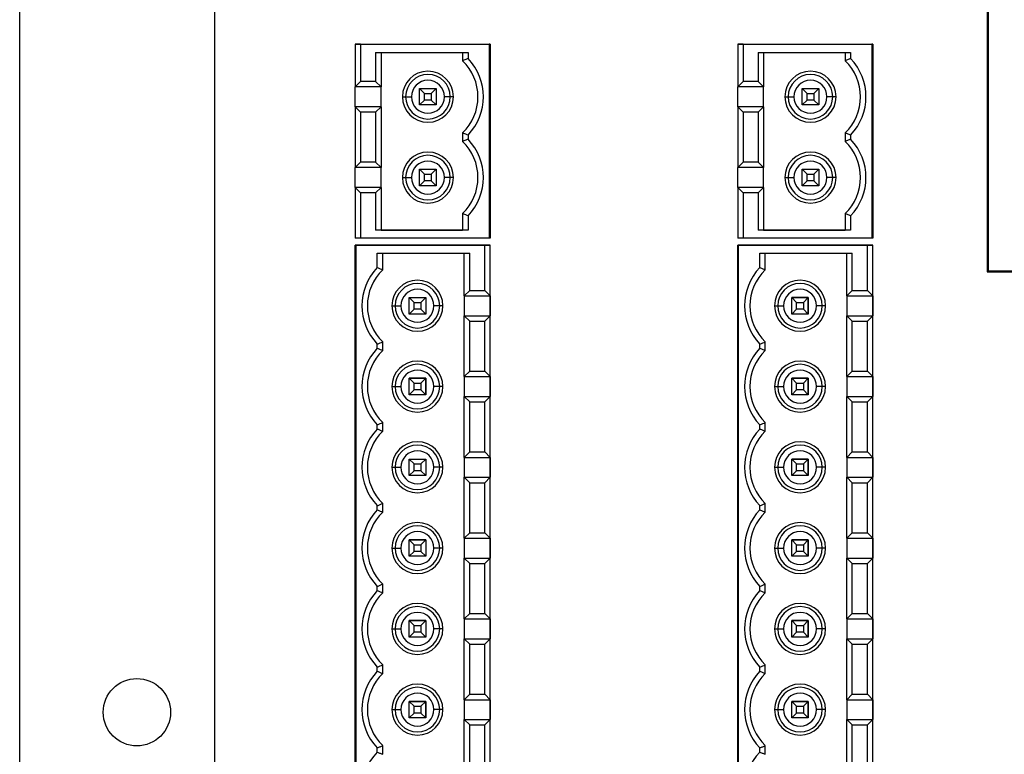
# Model space of a CAD drawing. Header units: inches. Extents: x 2.9 to 13.9, y 3.6 to 10.6.
# Tile 2 of 7: x 2.9 to 5.3, y 5.4 to 7.1. Entities that reach past the tile are written whole.
import ezdxf

# ---------------------------------------------------------------- set-up
doc = ezdxf.new("R2010")
doc.units = ezdxf.units.IN
doc.header["$MEASUREMENT"] = 0

msp = doc.modelspace()

# ---------------------------------------------------------------- linework, layer by layer
at = {"color": 7, "linetype": 'Continuous', "lineweight": 25}
for p, q in [((2.9469, 3.8333), (2.9469, 10.4396)), ((3.4219, 9.8864), (3.4219, 4.3864)), ((5.3037, 8.1257), (5.3037, 6.5292)), ((5.3059, 8.1235), (5.3059, 6.5313)), ((3.7774, 7.0838), (3.7642, 7.0838)), ((3.7642, 7.0838), (3.7721, 7.0838)), ((3.7642, 7.0838), (3.7642, 6.9801)), ((3.7721, 7.0838), (3.7878, 7.0838)), ((3.7774, 7.0838), (4.091, 7.0838)), ((3.7774, 7.0838), (3.7774, 6.9932)), ((3.7878, 7.0838), (4.0929, 7.0838)), ((4.091, 7.0838), (4.091, 6.6114)), ((4.0929, 7.0838), (4.091, 7.0838)), ((4.0929, 7.0838), (4.0929, 6.6114)), ((4.6962, 7.0838), (4.6962, 6.9801)), ((4.7094, 7.0838), (4.6962, 7.0838)), ((4.6962, 7.0838), (4.7041, 7.0838)), ((4.7041, 7.0838), (4.7198, 7.0838)), ((4.7094, 7.0838), (4.7094, 6.9932)), ((4.7094, 7.0838), (5.023, 7.0838)), ((4.7198, 7.0838), (5.0249, 7.0838)), ((5.023, 7.0838), (5.023, 6.6114)), ((5.0249, 7.0838), (5.023, 7.0838)), ((5.0249, 7.0838), (5.0249, 6.6114)), ((3.814, 7.0641), (4.0392, 7.0641)), ((3.814, 7.0641), (3.814, 6.9932)), ((3.8272, 7.0641), (3.8272, 6.9801)), ((4.026, 7.0641), (4.026, 7.0438)), ((4.0392, 7.0641), (4.0392, 7.0492)), ((4.746, 7.0641), (4.9712, 7.0641)), ((4.746, 7.0641), (4.746, 6.9932)), ((4.7592, 7.0641), (4.7592, 6.9801)), ((4.958, 7.0641), (4.958, 7.0438)), ((4.9712, 7.0641), (4.9712, 7.0492)), ((3.7774, 6.9932), (3.7642, 6.9801)), ((3.8272, 6.9801), (3.7642, 6.9801)), ((3.7642, 6.9316), (3.7642, 6.9801)), ((3.814, 6.9932), (3.7774, 6.9932)), ((3.8272, 6.9801), (3.814, 6.9932)), ((3.8272, 6.9316), (3.8272, 6.9801)), ((4.7094, 6.9932), (4.6962, 6.9801)), ((4.7592, 6.9801), (4.6962, 6.9801)), ((4.6962, 6.9316), (4.6962, 6.9801)), ((4.746, 6.9932), (4.7094, 6.9932)), ((4.7592, 6.9801), (4.746, 6.9932)), ((4.7592, 6.9316), (4.7592, 6.9801)), ((3.9331, 6.9641), (3.9213, 6.9759)), ((3.9213, 6.9759), (3.9615, 6.9759)), ((3.9213, 6.9358), (3.9213, 6.9759)), ((3.9331, 6.9641), (3.9496, 6.9641)), ((3.9331, 6.9476), (3.9331, 6.9641)), ((3.9496, 6.9641), (3.9615, 6.9759)), ((3.9496, 6.9641), (3.9496, 6.9476)), ((3.9615, 6.9759), (3.9615, 6.9358)), ((4.8533, 6.9358), (4.8533, 6.9759)), ((4.8651, 6.9641), (4.8533, 6.9759)), ((4.8533, 6.9759), (4.8935, 6.9759)), ((4.8651, 6.9476), (4.8651, 6.9641)), ((4.8651, 6.9641), (4.8816, 6.9641)), ((4.8816, 6.9641), (4.8935, 6.9759)), ((4.8816, 6.9641), (4.8816, 6.9476)), ((4.8935, 6.9759), (4.8935, 6.9358)), ((3.8792, 6.9558), (3.887, 6.9558)), ((3.887, 6.9558), (3.9012, 6.9558)), ((3.9331, 6.9476), (3.9213, 6.9358)), ((3.9615, 6.9358), (3.9213, 6.9358)), ((3.9496, 6.9476), (3.9331, 6.9476)), ((3.9496, 6.9476), (3.9615, 6.9358)), ((3.9957, 6.9558), (3.9815, 6.9558)), ((4.0036, 6.9558), (3.9957, 6.9558)), ((4.8112, 6.9558), (4.819, 6.9558)), ((4.819, 6.9558), (4.8332, 6.9558)), ((4.8651, 6.9476), (4.8533, 6.9358)), ((4.8935, 6.9358), (4.8533, 6.9358)), ((4.8816, 6.9476), (4.8651, 6.9476)), ((4.8816, 6.9476), (4.8935, 6.9358)), ((4.9277, 6.9558), (4.9135, 6.9558)), ((4.9356, 6.9558), (4.9277, 6.9558)), ((3.7642, 6.9316), (3.7642, 6.7832)), ((3.7774, 6.9184), (3.7642, 6.9316)), ((3.8272, 6.9316), (3.7642, 6.9316)), ((3.7774, 6.9184), (3.7774, 6.7964)), ((3.814, 6.9184), (3.7774, 6.9184)), ((3.8272, 6.9316), (3.814, 6.9184)), ((3.814, 6.9184), (3.814, 6.7964)), ((3.8272, 6.9316), (3.8272, 6.7832)), ((4.6962, 6.9316), (4.6962, 6.7832)), ((4.7094, 6.9184), (4.6962, 6.9316)), ((4.7592, 6.9316), (4.6962, 6.9316)), ((4.7094, 6.9184), (4.7094, 6.7964)), ((4.746, 6.9184), (4.7094, 6.9184)), ((4.7592, 6.9316), (4.746, 6.9184)), ((4.746, 6.9184), (4.746, 6.7964)), ((4.7592, 6.9316), (4.7592, 6.7832)), ((4.026, 6.8679), (4.026, 6.8469)), ((4.0392, 6.8625), (4.0392, 6.8524)), ((4.958, 6.8679), (4.958, 6.8469)), ((4.9712, 6.8625), (4.9712, 6.8524)), ((3.7774, 6.7964), (3.7642, 6.7832)), ((3.814, 6.7964), (3.7774, 6.7964)), ((3.8272, 6.7832), (3.814, 6.7964)), ((4.7094, 6.7964), (4.6962, 6.7832)), ((4.746, 6.7964), (4.7094, 6.7964)), ((4.7592, 6.7832), (4.746, 6.7964)), ((3.8272, 6.7832), (3.7642, 6.7832)), ((3.7642, 6.7348), (3.7642, 6.7832)), ((3.8272, 6.7348), (3.8272, 6.7832)), ((3.9213, 6.7389), (3.9213, 6.7791)), ((3.9331, 6.7673), (3.9213, 6.7791)), ((3.9213, 6.7791), (3.9615, 6.7791)), ((3.9331, 6.7507), (3.9331, 6.7673)), ((3.9331, 6.7673), (3.9496, 6.7673)), ((3.9496, 6.7673), (3.9615, 6.7791)), ((3.9496, 6.7673), (3.9496, 6.7507)), ((3.9615, 6.7791), (3.9615, 6.7389)), ((4.7592, 6.7832), (4.6962, 6.7832)), ((4.6962, 6.7348), (4.6962, 6.7832)), ((4.7592, 6.7348), (4.7592, 6.7832)), ((4.8533, 6.7389), (4.8533, 6.7791)), ((4.8651, 6.7673), (4.8533, 6.7791)), ((4.8533, 6.7791), (4.8935, 6.7791)), ((4.8651, 6.7507), (4.8651, 6.7673)), ((4.8651, 6.7673), (4.8816, 6.7673)), ((4.8816, 6.7673), (4.8935, 6.7791)), ((4.8816, 6.7673), (4.8816, 6.7507)), ((4.8935, 6.7791), (4.8935, 6.7389)), ((3.8792, 6.759), (3.887, 6.759)), ((3.887, 6.759), (3.9012, 6.759)), ((3.9331, 6.7507), (3.9213, 6.7389)), ((3.9496, 6.7507), (3.9331, 6.7507)), ((3.9496, 6.7507), (3.9615, 6.7389)), ((3.9957, 6.759), (3.9815, 6.759)), ((4.0036, 6.759), (3.9957, 6.759)), ((4.8112, 6.759), (4.819, 6.759)), ((4.819, 6.759), (4.8332, 6.759)), ((4.8651, 6.7507), (4.8533, 6.7389)), ((4.8816, 6.7507), (4.8651, 6.7507)), ((4.8816, 6.7507), (4.8935, 6.7389)), ((4.9277, 6.759), (4.9135, 6.759)), ((4.9356, 6.759), (4.9277, 6.759)), ((3.7774, 6.7216), (3.7642, 6.7348)), ((3.8272, 6.7348), (3.7642, 6.7348)), ((3.7642, 6.7348), (3.7642, 6.6114)), ((3.7774, 6.7216), (3.7774, 6.6114)), ((3.814, 6.7216), (3.7774, 6.7216)), ((3.8272, 6.7348), (3.814, 6.7216)), ((3.814, 6.7216), (3.814, 6.631)), ((3.8272, 6.7348), (3.8272, 6.631)), ((3.9615, 6.7389), (3.9213, 6.7389)), ((4.7094, 6.7216), (4.6962, 6.7348)), ((4.6962, 6.7348), (4.6962, 6.6114)), ((4.7592, 6.7348), (4.6962, 6.7348)), ((4.7094, 6.7216), (4.7094, 6.6114)), ((4.746, 6.7216), (4.7094, 6.7216)), ((4.7592, 6.7348), (4.746, 6.7216)), ((4.746, 6.7216), (4.746, 6.631)), ((4.7592, 6.7348), (4.7592, 6.631)), ((4.8935, 6.7389), (4.8533, 6.7389)), ((4.026, 6.6711), (4.026, 6.631)), ((4.958, 6.6711), (4.958, 6.631)), ((4.0392, 6.6656), (4.0392, 6.631)), ((4.9712, 6.6656), (4.9712, 6.631)), ((4.0392, 6.631), (3.814, 6.631)), ((3.8272, 6.631), (3.814, 6.631)), ((3.8272, 6.631), (4.026, 6.631)), ((4.0392, 6.631), (4.026, 6.631)), ((4.9712, 6.631), (4.746, 6.631)), ((4.7592, 6.631), (4.746, 6.631)), ((4.7592, 6.631), (4.958, 6.631)), ((4.9712, 6.631), (4.958, 6.631)), ((3.7774, 6.6114), (3.7642, 6.6114)), ((4.091, 6.6114), (3.7774, 6.6114)), ((4.0929, 6.6114), (4.091, 6.6114)), ((4.7094, 6.6114), (4.6962, 6.6114)), ((5.023, 6.6114), (4.7094, 6.6114)), ((5.0249, 6.6114), (5.023, 6.6114)), ((3.7643, 6.594), (3.7663, 6.594)), ((3.7643, 6.594), (3.7643, 6.594)), ((4.0694, 6.594), (3.7643, 6.594)), ((3.7643, 4.7436), (3.7643, 6.594)), ((3.7663, 4.7436), (3.7663, 6.594)), ((3.7663, 6.594), (4.0799, 6.594)), ((3.818, 6.5744), (4.0432, 6.5744)), ((3.818, 6.5398), (3.818, 6.5744)), ((3.8312, 6.5343), (3.8312, 6.5744)), ((3.8312, 6.5343), (3.8312, 6.5744)), ((4.0301, 6.4706), (4.0301, 6.5744)), ((4.0432, 6.4838), (4.0432, 6.5744)), ((4.0694, 6.594), (4.0694, 6.594)), ((4.0852, 6.594), (4.0694, 6.594)), ((4.0799, 6.4838), (4.0799, 6.594)), ((4.0799, 6.594), (4.093, 6.594)), ((4.093, 6.594), (4.0852, 6.594)), ((4.093, 6.4706), (4.093, 6.594)), ((4.093, 4.7436), (4.093, 6.594)), ((4.6963, 6.594), (4.6983, 6.594)), ((4.6963, 6.594), (4.6963, 6.594)), ((5.0014, 6.594), (4.6963, 6.594)), ((4.6963, 4.7436), (4.6963, 6.594)), ((4.6983, 6.594), (5.0119, 6.594)), ((4.6983, 4.7436), (4.6983, 6.594)), ((4.75, 6.5744), (4.9752, 6.5744)), ((4.75, 6.5398), (4.75, 6.5744)), ((4.7632, 6.5343), (4.7632, 6.5744)), ((4.7632, 6.5343), (4.7632, 6.5744)), ((4.9621, 6.4706), (4.9621, 6.5744)), ((4.9752, 6.4838), (4.9752, 6.5744)), ((5.0014, 6.594), (5.0014, 6.594)), ((5.0172, 6.594), (5.0014, 6.594)), ((5.0119, 6.594), (5.025, 6.594)), ((5.0119, 6.4838), (5.0119, 6.594)), ((5.025, 6.594), (5.0172, 6.594)), ((5.025, 6.594), (5.025, 6.594)), ((5.025, 6.4706), (5.025, 6.594)), ((5.025, 4.7436), (5.025, 6.594)), ((3.8312, 6.5343), (3.8312, 6.5343)), ((4.7632, 6.5343), (4.7632, 6.5343)), ((5.3059, 6.5313), (5.3037, 6.5292)), ((5.3037, 6.5292), (5.4095, 6.5292)), ((5.3059, 6.5313), (5.4095, 6.5313)), ((4.0301, 6.4706), (4.0432, 6.4838)), ((4.0432, 6.4838), (4.0799, 6.4838)), ((4.0799, 6.4838), (4.093, 6.4706)), ((4.9621, 6.4706), (4.9752, 6.4838)), ((4.9752, 6.4838), (5.0119, 6.4838)), ((5.0119, 6.4838), (5.025, 6.4706)), ((3.9076, 6.4547), (3.8958, 6.4665)), ((3.8958, 6.4665), (3.936, 6.4665)), ((3.8958, 6.4263), (3.8958, 6.4665)), ((3.9076, 6.4547), (3.9241, 6.4547)), ((3.9076, 6.4381), (3.9076, 6.4547)), ((3.9241, 6.4547), (3.936, 6.4665)), ((3.9241, 6.4547), (3.9241, 6.4381)), ((3.936, 6.4665), (3.936, 6.4263)), ((4.0301, 6.4706), (4.093, 6.4706)), ((4.0301, 6.4706), (4.0301, 6.4222)), ((4.093, 6.4706), (4.093, 6.4222)), ((4.8396, 6.4547), (4.8278, 6.4665)), ((4.8278, 6.4665), (4.868, 6.4665)), ((4.8278, 6.4263), (4.8278, 6.4665)), ((4.868, 6.4665), (4.8278, 6.4665)), ((4.8396, 6.4381), (4.8396, 6.4547)), ((4.8396, 6.4547), (4.8561, 6.4547)), ((4.8561, 6.4547), (4.868, 6.4665)), ((4.8561, 6.4547), (4.8561, 6.4381)), ((4.868, 6.4665), (4.868, 6.4263)), ((4.868, 6.4665), (4.868, 6.4665)), ((4.868, 6.4263), (4.868, 6.4665)), ((4.9621, 6.4706), (5.025, 6.4706)), ((4.9621, 6.4706), (4.9621, 6.4222)), ((5.025, 6.4706), (5.025, 6.4222)), ((3.8537, 6.4464), (3.8616, 6.4464)), ((3.8616, 6.4464), (3.8757, 6.4464)), ((3.9076, 6.4381), (3.8958, 6.4263)), ((3.9241, 6.4381), (3.9076, 6.4381)), ((3.9241, 6.4381), (3.936, 6.4263)), ((3.9702, 6.4464), (3.956, 6.4464)), ((3.9781, 6.4464), (3.9702, 6.4464)), ((4.7857, 6.4464), (4.7936, 6.4464)), ((4.7936, 6.4464), (4.8077, 6.4464)), ((4.8396, 6.4381), (4.8278, 6.4263)), ((4.8561, 6.4381), (4.8396, 6.4381)), ((4.8561, 6.4381), (4.868, 6.4263)), ((4.9022, 6.4464), (4.888, 6.4464)), ((4.9101, 6.4464), (4.9022, 6.4464)), ((3.936, 6.4263), (3.8958, 6.4263)), ((4.0301, 6.4222), (4.0432, 6.409)), ((4.0301, 6.4222), (4.093, 6.4222)), ((4.0301, 6.2738), (4.0301, 6.4222)), ((4.0432, 6.409), (4.0799, 6.409)), ((4.0432, 6.287), (4.0432, 6.409)), ((4.0799, 6.409), (4.093, 6.4222)), ((4.0799, 6.287), (4.0799, 6.409)), ((4.093, 6.2738), (4.093, 6.4222)), ((4.868, 6.4263), (4.8278, 6.4263)), ((4.9621, 6.4222), (4.9752, 6.409)), ((4.9621, 6.4222), (5.025, 6.4222)), ((4.9621, 6.2738), (4.9621, 6.4222)), ((4.9752, 6.409), (5.0119, 6.409)), ((4.9752, 6.287), (4.9752, 6.409)), ((5.0119, 6.409), (5.025, 6.4222)), ((5.0119, 6.287), (5.0119, 6.409)), ((5.025, 6.2738), (5.025, 6.4222)), ((3.8312, 6.3375), (3.8312, 6.3585)), ((4.7632, 6.3375), (4.7632, 6.3585)), ((4.7632, 6.3585), (4.7632, 6.3585)), ((4.7632, 6.3375), (4.7632, 6.3585)), ((3.818, 6.3429), (3.818, 6.353)), ((4.75, 6.3429), (4.75, 6.353)), ((4.7632, 6.3375), (4.7632, 6.3375)), ((4.0301, 6.2738), (4.0432, 6.287)), ((4.0432, 6.287), (4.0799, 6.287)), ((4.0799, 6.287), (4.093, 6.2738)), ((4.9621, 6.2738), (4.9752, 6.287)), ((4.9752, 6.287), (5.0119, 6.287)), ((5.0119, 6.287), (5.025, 6.2738)), ((3.9076, 6.2578), (3.8958, 6.2696)), ((3.8958, 6.2696), (3.936, 6.2696)), ((3.8958, 6.2295), (3.8958, 6.2696)), ((3.936, 6.2696), (3.8958, 6.2696)), ((3.9241, 6.2578), (3.936, 6.2696)), ((3.936, 6.2696), (3.936, 6.2295)), ((3.936, 6.2696), (3.936, 6.2696)), ((3.936, 6.2295), (3.936, 6.2696)), ((4.0301, 6.2738), (4.093, 6.2738)), ((4.0301, 6.2738), (4.0301, 6.2253)), ((4.093, 6.2738), (4.093, 6.2253)), ((4.8396, 6.2578), (4.8278, 6.2696)), ((4.8278, 6.2696), (4.868, 6.2696)), ((4.8278, 6.2295), (4.8278, 6.2696)), ((4.868, 6.2696), (4.8278, 6.2696)), ((4.8561, 6.2578), (4.868, 6.2696)), ((4.868, 6.2696), (4.868, 6.2295)), ((4.868, 6.2696), (4.868, 6.2696)), ((4.868, 6.2295), (4.868, 6.2696)), ((4.9621, 6.2738), (5.025, 6.2738)), ((4.9621, 6.2738), (4.9621, 6.2253)), ((5.025, 6.2738), (5.025, 6.2253)), ((3.8537, 6.2496), (3.8616, 6.2496)), ((3.8616, 6.2496), (3.8757, 6.2496)), ((3.9076, 6.2413), (3.8958, 6.2295)), ((3.9076, 6.2413), (3.9076, 6.2578)), ((3.9076, 6.2578), (3.9241, 6.2578)), ((3.9241, 6.2413), (3.9076, 6.2413)), ((3.9241, 6.2578), (3.9241, 6.2413)), ((3.9241, 6.2413), (3.936, 6.2295)), ((3.9702, 6.2496), (3.956, 6.2496)), ((3.9781, 6.2496), (3.9702, 6.2496)), ((4.7857, 6.2496), (4.7936, 6.2496)), ((4.7936, 6.2496), (4.8077, 6.2496)), ((4.8396, 6.2413), (4.8278, 6.2295)), ((4.8396, 6.2413), (4.8396, 6.2578)), ((4.8396, 6.2578), (4.8561, 6.2578)), ((4.8561, 6.2413), (4.8396, 6.2413)), ((4.8561, 6.2578), (4.8561, 6.2413)), ((4.8561, 6.2413), (4.868, 6.2295)), ((4.9022, 6.2496), (4.888, 6.2496)), ((4.9101, 6.2496), (4.9022, 6.2496)), ((3.936, 6.2295), (3.8958, 6.2295)), ((4.0301, 6.2253), (4.0432, 6.2122)), ((4.0301, 6.2253), (4.093, 6.2253)), ((4.0301, 6.0769), (4.0301, 6.2253)), ((4.0799, 6.2122), (4.093, 6.2253)), ((4.093, 6.0769), (4.093, 6.2253)), ((4.868, 6.2295), (4.8278, 6.2295)), ((4.9621, 6.2253), (4.9752, 6.2122)), ((4.9621, 6.2253), (5.025, 6.2253)), ((4.9621, 6.0769), (4.9621, 6.2253)), ((5.0119, 6.2122), (5.025, 6.2253)), ((5.025, 6.0769), (5.025, 6.2253)), ((4.0432, 6.2122), (4.0799, 6.2122)), ((4.0432, 6.0901), (4.0432, 6.2122)), ((4.0799, 6.0901), (4.0799, 6.2122)), ((4.9752, 6.2122), (5.0119, 6.2122)), ((4.9752, 6.0901), (4.9752, 6.2122)), ((5.0119, 6.0901), (5.0119, 6.2122)), ((3.818, 6.1461), (3.818, 6.1562)), ((3.8312, 6.1406), (3.8312, 6.1616)), ((4.75, 6.1461), (4.75, 6.1562)), ((4.7632, 6.1406), (4.7632, 6.1616)), ((4.7632, 6.1616), (4.7632, 6.1616)), ((4.7632, 6.1406), (4.7632, 6.1616)), ((4.7632, 6.1406), (4.7632, 6.1406)), ((3.9076, 6.061), (3.8958, 6.0728)), ((3.8958, 6.0728), (3.936, 6.0728)), ((3.8958, 6.0326), (3.8958, 6.0728)), ((3.9241, 6.061), (3.936, 6.0728)), ((3.936, 6.0728), (3.936, 6.0326)), ((4.0301, 6.0769), (4.0432, 6.0901)), ((4.0301, 6.0769), (4.093, 6.0769)), ((4.0301, 6.0769), (4.0301, 6.0285)), ((4.0432, 6.0901), (4.0799, 6.0901)), ((4.0799, 6.0901), (4.093, 6.0769)), ((4.093, 6.0769), (4.093, 6.0285)), ((4.8396, 6.061), (4.8278, 6.0728)), ((4.8278, 6.0728), (4.868, 6.0728)), ((4.8278, 6.0326), (4.8278, 6.0728)), ((4.868, 6.0728), (4.8278, 6.0728)), ((4.8561, 6.061), (4.868, 6.0728)), ((4.868, 6.0728), (4.868, 6.0326)), ((4.868, 6.0728), (4.868, 6.0728)), ((4.868, 6.0326), (4.868, 6.0728)), ((4.9621, 6.0769), (4.9752, 6.0901)), ((4.9621, 6.0769), (5.025, 6.0769)), ((4.9621, 6.0769), (4.9621, 6.0285)), ((4.9752, 6.0901), (5.0119, 6.0901)), ((5.0119, 6.0901), (5.025, 6.0769)), ((5.025, 6.0769), (5.025, 6.0285)), ((3.8537, 6.0527), (3.8616, 6.0527)), ((3.8616, 6.0527), (3.8757, 6.0527)), ((3.9076, 6.061), (3.9241, 6.061)), ((3.9076, 6.0444), (3.9076, 6.061)), ((3.9241, 6.061), (3.9241, 6.0444)), ((3.9702, 6.0527), (3.956, 6.0527)), ((3.9781, 6.0527), (3.9702, 6.0527)), ((4.7857, 6.0527), (4.7936, 6.0527)), ((4.7936, 6.0527), (4.8077, 6.0527)), ((4.8396, 6.061), (4.8561, 6.061)), ((4.8396, 6.0444), (4.8396, 6.061)), ((4.8561, 6.061), (4.8561, 6.0444)), ((4.9022, 6.0527), (4.888, 6.0527)), ((4.9101, 6.0527), (4.9022, 6.0527)), ((3.9076, 6.0444), (3.8958, 6.0326)), ((3.936, 6.0326), (3.8958, 6.0326)), ((3.9241, 6.0444), (3.9076, 6.0444)), ((3.9241, 6.0444), (3.936, 6.0326)), ((4.0301, 6.0285), (4.0432, 6.0153)), ((4.0301, 6.0285), (4.093, 6.0285)), ((4.0301, 5.8801), (4.0301, 6.0285)), ((4.0799, 6.0153), (4.093, 6.0285)), ((4.093, 5.8801), (4.093, 6.0285)), ((4.8396, 6.0444), (4.8278, 6.0326)), ((4.868, 6.0326), (4.8278, 6.0326)), ((4.8561, 6.0444), (4.8396, 6.0444)), ((4.8561, 6.0444), (4.868, 6.0326)), ((4.9621, 6.0285), (4.9752, 6.0153)), ((4.9621, 6.0285), (5.025, 6.0285)), ((4.9621, 5.8801), (4.9621, 6.0285)), ((5.0119, 6.0153), (5.025, 6.0285)), ((5.025, 5.8801), (5.025, 6.0285)), ((4.0432, 6.0153), (4.0799, 6.0153)), ((4.0432, 5.8933), (4.0432, 6.0153)), ((4.0799, 5.8933), (4.0799, 6.0153)), ((4.9752, 6.0153), (5.0119, 6.0153)), ((4.9752, 5.8933), (4.9752, 6.0153)), ((5.0119, 5.8933), (5.0119, 6.0153)), ((3.818, 5.9492), (3.818, 5.9593)), ((3.8312, 5.9438), (3.8312, 5.9648)), ((4.75, 5.9492), (4.75, 5.9593)), ((4.7632, 5.9438), (4.7632, 5.9648)), ((4.7632, 5.9648), (4.7632, 5.9648)), ((4.7632, 5.9438), (4.7632, 5.9648)), ((4.7632, 5.9438), (4.7632, 5.9438)), ((4.0301, 5.8801), (4.0432, 5.8933)), ((4.0301, 5.8801), (4.093, 5.8801)), ((4.0301, 5.8801), (4.0301, 5.8316)), ((4.0432, 5.8933), (4.0799, 5.8933)), ((4.0799, 5.8933), (4.093, 5.8801)), ((4.093, 5.8801), (4.093, 5.8316)), ((4.9621, 5.8801), (4.9752, 5.8933)), ((4.9621, 5.8801), (5.025, 5.8801)), ((4.9621, 5.8801), (4.9621, 5.8316)), ((4.9752, 5.8933), (5.0119, 5.8933)), ((5.0119, 5.8933), (5.025, 5.8801)), ((5.025, 5.8801), (5.025, 5.8316)), ((3.8537, 5.8559), (3.8616, 5.8559)), ((3.8616, 5.8559), (3.8757, 5.8559)), ((3.9076, 5.8641), (3.8958, 5.8759)), ((3.8958, 5.8759), (3.936, 5.8759)), ((3.8958, 5.8358), (3.8958, 5.8759)), ((3.936, 5.8759), (3.8958, 5.8759)), ((3.9076, 5.8476), (3.9076, 5.8641)), ((3.9076, 5.8641), (3.9241, 5.8641)), ((3.9241, 5.8641), (3.936, 5.8759)), ((3.9241, 5.8641), (3.9241, 5.8476)), ((3.936, 5.8759), (3.936, 5.8358)), ((3.9702, 5.8559), (3.956, 5.8559)), ((3.9781, 5.8559), (3.9702, 5.8559)), ((4.7857, 5.8559), (4.7936, 5.8559)), ((4.7936, 5.8559), (4.8077, 5.8559)), ((4.8396, 5.8641), (4.8278, 5.8759)), ((4.8278, 5.8759), (4.868, 5.8759)), ((4.8278, 5.8358), (4.8278, 5.8759)), ((4.868, 5.8759), (4.8278, 5.8759)), ((4.8396, 5.8641), (4.8561, 5.8641)), ((4.8396, 5.8476), (4.8396, 5.8641)), ((4.8561, 5.8641), (4.868, 5.8759)), ((4.8561, 5.8641), (4.8561, 5.8476)), ((4.868, 5.8759), (4.868, 5.8358)), ((4.868, 5.8759), (4.868, 5.8759)), ((4.868, 5.8358), (4.868, 5.8759)), ((4.9022, 5.8559), (4.888, 5.8559)), ((4.9101, 5.8559), (4.9022, 5.8559)), ((3.9076, 5.8476), (3.8958, 5.8358)), ((3.936, 5.8358), (3.8958, 5.8358)), ((3.9241, 5.8476), (3.9076, 5.8476)), ((3.9241, 5.8476), (3.936, 5.8358)), ((4.0301, 5.8316), (4.0432, 5.8185)), ((4.0301, 5.8316), (4.093, 5.8316)), ((4.0301, 5.6832), (4.0301, 5.8316)), ((4.0799, 5.8185), (4.093, 5.8316)), ((4.093, 5.6832), (4.093, 5.8316)), ((4.8396, 5.8476), (4.8278, 5.8358)), ((4.868, 5.8358), (4.8278, 5.8358)), ((4.8561, 5.8476), (4.8396, 5.8476)), ((4.8561, 5.8476), (4.868, 5.8358)), ((4.9621, 5.8316), (4.9752, 5.8185)), ((4.9621, 5.8316), (5.025, 5.8316)), ((4.9621, 5.6832), (4.9621, 5.8316)), ((5.0119, 5.8185), (5.025, 5.8316)), ((5.025, 5.6832), (5.025, 5.8316)), ((4.0432, 5.8185), (4.0799, 5.8185)), ((4.0432, 5.6964), (4.0432, 5.8185)), ((4.0799, 5.6964), (4.0799, 5.8185)), ((4.9752, 5.8185), (5.0119, 5.8185)), ((4.9752, 5.6964), (4.9752, 5.8185)), ((5.0119, 5.6964), (5.0119, 5.8185)), ((3.818, 5.7524), (3.818, 5.7625)), ((3.8312, 5.7469), (3.8312, 5.7679)), ((3.8312, 5.7679), (3.8312, 5.7679)), ((3.8312, 5.7469), (3.8312, 5.7679)), ((4.75, 5.7524), (4.75, 5.7625)), ((4.7632, 5.7469), (4.7632, 5.7679)), ((4.7632, 5.7679), (4.7632, 5.7679)), ((4.7632, 5.7469), (4.7632, 5.7679)), ((3.8312, 5.7469), (3.8312, 5.7469)), ((4.7632, 5.7469), (4.7632, 5.7469)), ((4.0301, 5.6832), (4.0432, 5.6964)), ((4.0432, 5.6964), (4.0799, 5.6964)), ((4.0799, 5.6964), (4.093, 5.6832)), ((4.9621, 5.6832), (4.9752, 5.6964)), ((4.9752, 5.6964), (5.0119, 5.6964)), ((5.0119, 5.6964), (5.025, 5.6832)), ((3.9076, 5.6673), (3.8958, 5.6791)), ((3.8958, 5.6791), (3.936, 5.6791)), ((3.8958, 5.6389), (3.8958, 5.6791)), ((3.936, 5.6791), (3.8958, 5.6791)), ((3.9076, 5.6507), (3.9076, 5.6673)), ((3.9076, 5.6673), (3.9241, 5.6673)), ((3.9241, 5.6673), (3.936, 5.6791)), ((3.9241, 5.6673), (3.9241, 5.6507)), ((3.936, 5.6791), (3.936, 5.6389)), ((4.0301, 5.6832), (4.093, 5.6832)), ((4.0301, 5.6832), (4.0301, 5.6348)), ((4.093, 5.6832), (4.093, 5.6348)), ((4.8396, 5.6673), (4.8278, 5.6791)), ((4.8278, 5.6791), (4.868, 5.6791)), ((4.8278, 5.6389), (4.8278, 5.6791)), ((4.868, 5.6791), (4.8278, 5.6791)), ((4.8396, 5.6507), (4.8396, 5.6673)), ((4.8396, 5.6673), (4.8561, 5.6673)), ((4.8561, 5.6673), (4.868, 5.6791)), ((4.8561, 5.6673), (4.8561, 5.6507)), ((4.868, 5.6791), (4.868, 5.6389)), ((4.868, 5.6791), (4.868, 5.6791)), ((4.868, 5.6389), (4.868, 5.6791)), ((4.9621, 5.6832), (5.025, 5.6832)), ((4.9621, 5.6832), (4.9621, 5.6348)), ((5.025, 5.6832), (5.025, 5.6348)), ((3.8537, 5.659), (3.8616, 5.659)), ((3.8616, 5.659), (3.8757, 5.659)), ((3.9076, 5.6507), (3.8958, 5.6389)), ((3.936, 5.6389), (3.8958, 5.6389)), ((3.9241, 5.6507), (3.9076, 5.6507)), ((3.9241, 5.6507), (3.936, 5.6389)), ((3.9702, 5.659), (3.956, 5.659)), ((3.9781, 5.659), (3.9702, 5.659)), ((4.7857, 5.659), (4.7936, 5.659)), ((4.7936, 5.659), (4.8077, 5.659)), ((4.8396, 5.6507), (4.8278, 5.6389)), ((4.868, 5.6389), (4.8278, 5.6389)), ((4.8561, 5.6507), (4.8396, 5.6507)), ((4.8561, 5.6507), (4.868, 5.6389)), ((4.9022, 5.659), (4.888, 5.659)), ((4.9101, 5.659), (4.9022, 5.659)), ((4.0301, 5.6348), (4.0432, 5.6216)), ((4.0301, 5.6348), (4.093, 5.6348)), ((4.0301, 5.4864), (4.0301, 5.6348)), ((4.0432, 5.6216), (4.0799, 5.6216)), ((4.0432, 5.4996), (4.0432, 5.6216)), ((4.0799, 5.6216), (4.093, 5.6348)), ((4.0799, 5.4996), (4.0799, 5.6216)), ((4.093, 5.4864), (4.093, 5.6348)), ((4.9621, 5.6348), (4.9752, 5.6216)), ((4.9621, 5.6348), (5.025, 5.6348)), ((4.9621, 5.4864), (4.9621, 5.6348)), ((4.9752, 5.6216), (5.0119, 5.6216)), ((4.9752, 5.4996), (4.9752, 5.6216)), ((5.0119, 5.6216), (5.025, 5.6348)), ((5.0119, 5.4996), (5.0119, 5.6216)), ((5.025, 5.4864), (5.025, 5.6348)), ((3.818, 5.5555), (3.818, 5.5656)), ((3.8312, 5.5501), (3.8312, 5.5711)), ((4.75, 5.5555), (4.75, 5.5656)), ((4.7632, 5.5501), (4.7632, 5.5711)), ((4.7632, 5.5711), (4.7632, 5.5711)), ((4.7632, 5.5501), (4.7632, 5.5711)), ((4.7632, 5.5501), (4.7632, 5.5501)), ((4.0301, 5.4864), (4.0432, 5.4996)), ((4.0432, 5.4996), (4.0799, 5.4996)), ((4.0799, 5.4996), (4.093, 5.4864)), ((4.9621, 5.4864), (4.9752, 5.4996)), ((4.9752, 5.4996), (5.0119, 5.4996)), ((5.0119, 5.4996), (5.025, 5.4864)), ((3.9076, 5.4704), (3.8958, 5.4822)), ((3.8958, 5.4822), (3.936, 5.4822)), ((3.8958, 5.4421), (3.8958, 5.4822)), ((3.936, 5.4822), (3.8958, 5.4822)), ((3.9076, 5.4704), (3.9241, 5.4704)), ((3.9076, 5.4539), (3.9076, 5.4704)), ((3.9241, 5.4704), (3.936, 5.4822)), ((3.9241, 5.4704), (3.9241, 5.4539)), ((3.936, 5.4822), (3.936, 5.4421)), ((3.936, 5.4822), (3.936, 5.4822)), ((3.936, 5.4421), (3.936, 5.4822)), ((4.0301, 5.4864), (4.093, 5.4864)), ((4.0301, 5.4864), (4.0301, 5.4379)), ((4.093, 5.4864), (4.093, 5.4379)), ((4.8396, 5.4704), (4.8278, 5.4822)), ((4.8278, 5.4822), (4.868, 5.4822)), ((4.8278, 5.4421), (4.8278, 5.4822)), ((4.868, 5.4822), (4.8278, 5.4822)), ((4.8396, 5.4704), (4.8561, 5.4704)), ((4.8396, 5.4539), (4.8396, 5.4704)), ((4.8561, 5.4704), (4.868, 5.4822)), ((4.8561, 5.4704), (4.8561, 5.4539)), ((4.868, 5.4822), (4.868, 5.4421)), ((4.868, 5.4822), (4.868, 5.4822)), ((4.868, 5.4421), (4.868, 5.4822)), ((4.9621, 5.4864), (5.025, 5.4864)), ((4.9621, 5.4864), (4.9621, 5.4379)), ((5.025, 5.4864), (5.025, 5.4379)), ((3.8537, 5.4622), (3.8616, 5.4622)), ((3.8616, 5.4622), (3.8757, 5.4622)), ((3.9076, 5.4539), (3.8958, 5.4421)), ((3.9241, 5.4539), (3.9076, 5.4539)), ((3.9241, 5.4539), (3.936, 5.4421)), ((3.9702, 5.4622), (3.956, 5.4622)), ((3.9781, 5.4622), (3.9702, 5.4622)), ((4.7857, 5.4622), (4.7936, 5.4622)), ((4.7936, 5.4622), (4.8077, 5.4622)), ((4.8396, 5.4539), (4.8278, 5.4421)), ((4.8561, 5.4539), (4.8396, 5.4539)), ((4.8561, 5.4539), (4.868, 5.4421)), ((4.9022, 5.4622), (4.888, 5.4622)), ((4.9101, 5.4622), (4.9022, 5.4622)), ((3.936, 5.4421), (3.8958, 5.4421)), ((4.0301, 5.4379), (4.0432, 5.4248)), ((4.0301, 5.4379), (4.093, 5.4379)), ((4.0301, 5.2895), (4.0301, 5.4379)), ((4.0432, 5.4248), (4.0799, 5.4248)), ((4.0432, 5.3027), (4.0432, 5.4248)), ((4.0799, 5.4248), (4.093, 5.4379)), ((4.0799, 5.3027), (4.0799, 5.4248)), ((4.093, 5.2895), (4.093, 5.4379)), ((4.868, 5.4421), (4.8278, 5.4421)), ((4.9621, 5.4379), (4.9752, 5.4248)), ((4.9621, 5.4379), (5.025, 5.4379)), ((4.9621, 5.2895), (4.9621, 5.4379)), ((4.9752, 5.4248), (5.0119, 5.4248)), ((4.9752, 5.3027), (4.9752, 5.4248)), ((5.0119, 5.4248), (5.025, 5.4379)), ((5.0119, 5.3027), (5.0119, 5.4248)), ((5.025, 5.2895), (5.025, 5.4379)), ((3.8312, 5.3532), (3.8312, 5.3742)), ((4.7632, 5.3532), (4.7632, 5.3742)), ((4.7632, 5.3742), (4.7632, 5.3742)), ((4.7632, 5.3532), (4.7632, 5.3742)), ((3.818, 5.3587), (3.818, 5.3688)), ((4.75, 5.3587), (4.75, 5.3688)), ((4.7632, 5.3532), (4.7632, 5.3532))]:
    msp.add_line(p, q, dxfattribs=at)
msp.add_circle((3.2324, 5.4558), 0.082, dxfattribs=at)
for centre, radius, start, end in [((3.9414, 6.9558), 0.122, 313.9117, 46.0884), ((3.9414, 6.9558), 0.1352, 316.3384, 43.6616), ((4.8734, 6.9558), 0.122, 313.9117, 46.0884), ((4.8734, 6.9558), 0.1352, 316.3384, 43.6616), ((3.9414, 6.9558), 0.0622, 0, 180), ((3.9414, 6.9558), 0.0543, 0, 180), ((3.9414, 6.9558), 0.0543, 0, 180), ((4.8734, 6.9558), 0.0622, 0, 180), ((4.8734, 6.9558), 0.0543, 0, 180), ((4.8734, 6.9558), 0.0543, 0, 180), ((3.9414, 6.9558), 0.0402, 0, 180), ((4.8734, 6.9558), 0.0402, 0, 180), ((3.9414, 6.9558), 0.0622, 180, 0), ((3.9414, 6.9558), 0.0543, 180, 0), ((3.9414, 6.9558), 0.0543, 180, 0), ((3.9414, 6.9558), 0.0402, 180, 0), ((3.9414, 6.9558), 0.122, 313.9117, 0), ((4.8734, 6.9558), 0.0622, 180, 0), ((4.8734, 6.9558), 0.0543, 180, 0), ((4.8734, 6.9558), 0.0543, 180, 0), ((4.8734, 6.9558), 0.0402, 180, 0), ((4.8734, 6.9558), 0.122, 313.9117, 0), ((3.9414, 6.759), 0.122, 313.9117, 46.0884), ((3.9414, 6.759), 0.1352, 316.3384, 43.6616), ((4.8734, 6.759), 0.122, 313.9117, 46.0884), ((4.8734, 6.759), 0.1352, 316.3384, 43.6616), ((3.9414, 6.759), 0.0622, 0, 180), ((3.9414, 6.759), 0.0543, 0, 180), ((3.9414, 6.759), 0.0543, 0, 180), ((4.8734, 6.759), 0.0622, 0, 180), ((4.8734, 6.759), 0.0543, 0, 180), ((4.8734, 6.759), 0.0543, 0, 180), ((3.9414, 6.759), 0.0402, 0, 180), ((4.8734, 6.759), 0.0402, 0, 180), ((3.9414, 6.759), 0.0622, 180, 0), ((3.9414, 6.759), 0.0543, 180, 0), ((3.9414, 6.759), 0.0543, 180, 0), ((3.9414, 6.759), 0.0402, 180, 0), ((3.9414, 6.759), 0.122, 313.9117, 0), ((4.8734, 6.759), 0.0622, 180, 0), ((4.8734, 6.759), 0.0543, 180, 0), ((4.8734, 6.759), 0.0543, 180, 0), ((4.8734, 6.759), 0.0402, 180, 0), ((4.8734, 6.759), 0.122, 313.9117, 0), ((3.9159, 6.4464), 0.1352, 136.3384, 223.6616), ((3.9159, 6.4464), 0.122, 133.9117, 226.0884), ((3.9159, 6.4464), 0.122, 133.9117, 226.0884), ((4.8479, 6.4464), 0.1352, 136.3384, 223.6616), ((4.8479, 6.4464), 0.122, 133.9117, 226.0884), ((4.8479, 6.4464), 0.122, 133.9117, 226.0884), ((3.9159, 6.4464), 0.0622, 0, 180), ((3.9159, 6.4464), 0.0543, 0, 180), ((3.9159, 6.4464), 0.0543, 0, 180), ((4.8479, 6.4464), 0.0622, 0, 180), ((4.8479, 6.4464), 0.0543, 0, 180), ((4.8479, 6.4464), 0.0543, 0, 180), ((3.9159, 6.4464), 0.0402, 0, 180), ((4.8479, 6.4464), 0.0402, 0, 180), ((3.9159, 6.4464), 0.0622, 180, 0), ((3.9159, 6.4464), 0.0543, 180, 0), ((3.9159, 6.4464), 0.0543, 180, 0), ((3.9159, 6.4464), 0.0402, 180, 0), ((4.8479, 6.4464), 0.0622, 180, 0), ((4.8479, 6.4464), 0.0543, 180, 0), ((4.8479, 6.4464), 0.0543, 180, 0), ((4.8479, 6.4464), 0.0402, 180, 0), ((3.9159, 6.2496), 0.1352, 136.3384, 223.6616), ((3.9159, 6.2496), 0.122, 133.9117, 226.0884), ((3.9159, 6.2496), 0.122, 133.9117, 226.0884), ((4.8479, 6.2496), 0.1352, 136.3384, 223.6616), ((4.8479, 6.2496), 0.122, 133.9117, 226.0884), ((4.8479, 6.2496), 0.122, 133.9117, 226.0884), ((3.9159, 6.2496), 0.0622, 0, 180), ((4.8479, 6.2496), 0.0622, 0, 180), ((3.9159, 6.2496), 0.0543, 0, 180), ((3.9159, 6.2496), 0.0543, 0, 180), ((3.9159, 6.2496), 0.0402, 0, 180), ((4.8479, 6.2496), 0.0543, 0, 180), ((4.8479, 6.2496), 0.0543, 0, 180), ((4.8479, 6.2496), 0.0402, 0, 180), ((3.9159, 6.2496), 0.0622, 180, 0), ((3.9159, 6.2496), 0.0543, 180, 0), ((3.9159, 6.2496), 0.0543, 180, 0), ((3.9159, 6.2496), 0.0402, 180, 0), ((4.8479, 6.2496), 0.0622, 180, 0), ((4.8479, 6.2496), 0.0543, 180, 0), ((4.8479, 6.2496), 0.0543, 180, 0), ((4.8479, 6.2496), 0.0402, 180, 0), ((3.9159, 6.0527), 0.1352, 136.3384, 223.6616), ((3.9159, 6.0527), 0.122, 133.9117, 226.0884), ((3.9159, 6.0527), 0.122, 133.9117, 226.0884), ((4.8479, 6.0527), 0.1352, 136.3384, 223.6616), ((4.8479, 6.0527), 0.122, 133.9117, 226.0884), ((4.8479, 6.0527), 0.122, 133.9117, 226.0884), ((3.9159, 6.0527), 0.0622, 0, 180), ((3.9159, 6.0527), 0.0543, 0, 180), ((3.9159, 6.0527), 0.0543, 0, 180), ((3.9159, 6.0527), 0.0402, 0, 180), ((4.8479, 6.0527), 0.0622, 0, 180), ((4.8479, 6.0527), 0.0543, 0, 180), ((4.8479, 6.0527), 0.0543, 0, 180), ((4.8479, 6.0527), 0.0402, 0, 180), ((3.9159, 6.0527), 0.0622, 180, 0), ((3.9159, 6.0527), 0.0543, 180, 0), ((3.9159, 6.0527), 0.0543, 180, 0), ((3.9159, 6.0527), 0.0402, 180, 0), ((4.8479, 6.0527), 0.0622, 180, 0), ((4.8479, 6.0527), 0.0543, 180, 0), ((4.8479, 6.0527), 0.0543, 180, 0), ((4.8479, 6.0527), 0.0402, 180, 0), ((3.9159, 5.8559), 0.1352, 136.3384, 223.6616), ((4.8479, 5.8559), 0.1352, 136.3384, 223.6616), ((3.9159, 5.8559), 0.122, 133.9117, 226.0884), ((3.9159, 5.8559), 0.122, 133.9117, 226.0884), ((4.8479, 5.8559), 0.122, 133.9117, 226.0884), ((4.8479, 5.8559), 0.122, 133.9117, 226.0884), ((3.9159, 5.8559), 0.0622, 0, 180), ((3.9159, 5.8559), 0.0543, 0, 180), ((3.9159, 5.8559), 0.0543, 0, 180), ((4.8479, 5.8559), 0.0622, 0, 180), ((4.8479, 5.8559), 0.0543, 0, 180), ((4.8479, 5.8559), 0.0543, 0, 180), ((3.9159, 5.8559), 0.0402, 0, 180), ((4.8479, 5.8559), 0.0402, 0, 180), ((3.9159, 5.8559), 0.0622, 180, 0), ((3.9159, 5.8559), 0.0543, 180, 0), ((3.9159, 5.8559), 0.0543, 180, 0), ((3.9159, 5.8559), 0.0402, 180, 0), ((4.8479, 5.8559), 0.0622, 180, 0), ((4.8479, 5.8559), 0.0543, 180, 0), ((4.8479, 5.8559), 0.0543, 180, 0), ((4.8479, 5.8559), 0.0402, 180, 0), ((3.9159, 5.659), 0.1352, 136.3384, 223.6616), ((3.9159, 5.659), 0.122, 133.9117, 226.0884), ((3.9159, 5.659), 0.122, 133.9117, 226.0884), ((4.8479, 5.659), 0.1352, 136.3384, 223.6616), ((4.8479, 5.659), 0.122, 133.9117, 226.0884), ((4.8479, 5.659), 0.122, 133.9117, 226.0884), ((3.9159, 5.659), 0.0622, 0, 180), ((3.9159, 5.659), 0.0543, 0, 180), ((3.9159, 5.659), 0.0543, 0, 180), ((4.8479, 5.659), 0.0622, 0, 180), ((4.8479, 5.659), 0.0543, 0, 180), ((4.8479, 5.659), 0.0543, 0, 180), ((3.9159, 5.659), 0.0402, 0, 180), ((4.8479, 5.659), 0.0402, 0, 180), ((3.9159, 5.659), 0.0622, 180, 0), ((3.9159, 5.659), 0.0543, 180, 0), ((3.9159, 5.659), 0.0543, 180, 0), ((3.9159, 5.659), 0.0402, 180, 0), ((4.8479, 5.659), 0.0622, 180, 0), ((4.8479, 5.659), 0.0543, 180, 0), ((4.8479, 5.659), 0.0543, 180, 0), ((4.8479, 5.659), 0.0402, 180, 0), ((3.9159, 5.4622), 0.1352, 136.3384, 223.6616), ((3.9159, 5.4622), 0.122, 133.9117, 226.0884), ((3.9159, 5.4622), 0.122, 133.9117, 226.0884), ((4.8479, 5.4622), 0.1352, 136.3384, 223.6616), ((4.8479, 5.4622), 0.122, 133.9117, 226.0884), ((4.8479, 5.4622), 0.122, 133.9117, 226.0884), ((3.9159, 5.4622), 0.0622, 0, 180), ((4.8479, 5.4622), 0.0622, 0, 180), ((3.9159, 5.4622), 0.0543, 0, 180), ((3.9159, 5.4622), 0.0543, 0, 180), ((3.9159, 5.4622), 0.0402, 0, 180), ((4.8479, 5.4622), 0.0543, 0, 180), ((4.8479, 5.4622), 0.0543, 0, 180), ((4.8479, 5.4622), 0.0402, 0, 180), ((3.9159, 5.4622), 0.0622, 180, 0), ((3.9159, 5.4622), 0.0543, 180, 0), ((3.9159, 5.4622), 0.0543, 180, 0), ((3.9159, 5.4622), 0.0402, 180, 0), ((4.8479, 5.4622), 0.0622, 180, 0), ((4.8479, 5.4622), 0.0543, 180, 0), ((4.8479, 5.4622), 0.0543, 180, 0), ((4.8479, 5.4622), 0.0402, 180, 0), ((3.9159, 5.2653), 0.1352, 136.3384, 223.6616), ((4.8479, 5.2653), 0.1352, 136.3384, 223.6616)]:
    msp.add_arc(centre, radius, start, end, dxfattribs=at)
for points, knots in [([(4.0392, 7.0492), (4.0367, 7.0482), (4.0323, 7.0464), (4.0279, 7.0446), (4.026, 7.0438)], [0, 0, 0, 0, 0.566745, 1, 1, 1, 1]), ([(4.9712, 7.0492), (4.9687, 7.0482), (4.9643, 7.0464), (4.9599, 7.0446), (4.958, 7.0438)], [0, 0, 0, 0, 0.566745, 1, 1, 1, 1]), ([(4.0392, 6.8625), (4.0367, 6.8635), (4.0323, 6.8653), (4.0279, 6.8671), (4.026, 6.8679)], [0, 0, 0, 0, 0.566746, 1, 1, 1, 1]), ([(4.9712, 6.8625), (4.9687, 6.8635), (4.9643, 6.8653), (4.9599, 6.8671), (4.958, 6.8679)], [0, 0, 0, 0, 0.566746, 1, 1, 1, 1]), ([(4.0392, 6.8524), (4.0367, 6.8513), (4.0323, 6.8496), (4.0279, 6.8477), (4.026, 6.8469)], [0, 0, 0, 0, 0.566746, 1, 1, 1, 1]), ([(4.9712, 6.8524), (4.9687, 6.8513), (4.9643, 6.8496), (4.9599, 6.8477), (4.958, 6.8469)], [0, 0, 0, 0, 0.566746, 1, 1, 1, 1]), ([(4.0392, 6.6656), (4.0367, 6.6666), (4.0323, 6.6684), (4.0279, 6.6703), (4.026, 6.6711)], [0, 0, 0, 0, 0.566746, 1, 1, 1, 1]), ([(4.9712, 6.6656), (4.9687, 6.6666), (4.9643, 6.6684), (4.9599, 6.6703), (4.958, 6.6711)], [0, 0, 0, 0, 0.566746, 1, 1, 1, 1]), ([(3.818, 6.5398), (3.8205, 6.5388), (3.8249, 6.537), (3.8293, 6.5351), (3.8312, 6.5343)], [0, 0, 0, 0, 0.564421, 1, 1, 1, 1]), ([(4.75, 6.5398), (4.7525, 6.5388), (4.7569, 6.537), (4.7613, 6.5351), (4.7632, 6.5343)], [0, 0, 0, 0, 0.564421, 1, 1, 1, 1]), ([(3.818, 6.353), (3.8205, 6.354), (3.8249, 6.3558), (3.8293, 6.3577), (3.8312, 6.3585)], [0, 0, 0, 0, 0.564421, 1, 1, 1, 1]), ([(4.75, 6.353), (4.7525, 6.354), (4.7569, 6.3558), (4.7613, 6.3577), (4.7632, 6.3585)], [0, 0, 0, 0, 0.564421, 1, 1, 1, 1]), ([(3.818, 6.3429), (3.8205, 6.3419), (3.8249, 6.3401), (3.8293, 6.3383), (3.8312, 6.3375)], [0, 0, 0, 0, 0.564421, 1, 1, 1, 1]), ([(4.75, 6.3429), (4.7525, 6.3419), (4.7569, 6.3401), (4.7613, 6.3383), (4.7632, 6.3375)], [0, 0, 0, 0, 0.564421, 1, 1, 1, 1]), ([(3.818, 6.1562), (3.8205, 6.1572), (3.8249, 6.159), (3.8293, 6.1608), (3.8312, 6.1616)], [0, 0, 0, 0, 0.564421, 1, 1, 1, 1]), ([(3.818, 6.1461), (3.8205, 6.1451), (3.8249, 6.1433), (3.8293, 6.1414), (3.8312, 6.1406)], [0, 0, 0, 0, 0.564421, 1, 1, 1, 1]), ([(4.75, 6.1562), (4.7525, 6.1572), (4.7569, 6.159), (4.7613, 6.1608), (4.7632, 6.1616)], [0, 0, 0, 0, 0.564421, 1, 1, 1, 1]), ([(4.75, 6.1461), (4.7525, 6.1451), (4.7569, 6.1433), (4.7613, 6.1414), (4.7632, 6.1406)], [0, 0, 0, 0, 0.564421, 1, 1, 1, 1]), ([(3.818, 5.9593), (3.8205, 5.9603), (3.8249, 5.9621), (3.8293, 5.964), (3.8312, 5.9648)], [0, 0, 0, 0, 0.564422, 1, 1, 1, 1]), ([(3.818, 5.9492), (3.8205, 5.9482), (3.8249, 5.9464), (3.8293, 5.9446), (3.8312, 5.9438)], [0, 0, 0, 0, 0.564422, 1, 1, 1, 1]), ([(4.75, 5.9593), (4.7525, 5.9603), (4.7569, 5.9621), (4.7613, 5.964), (4.7632, 5.9648)], [0, 0, 0, 0, 0.564421, 1, 1, 1, 1]), ([(4.75, 5.9492), (4.7525, 5.9482), (4.7569, 5.9464), (4.7613, 5.9446), (4.7632, 5.9438)], [0, 0, 0, 0, 0.564421, 1, 1, 1, 1]), ([(3.818, 5.7625), (3.8205, 5.7635), (3.8249, 5.7653), (3.8293, 5.7671), (3.8312, 5.7679)], [0, 0, 0, 0, 0.564421, 1, 1, 1, 1]), ([(4.75, 5.7625), (4.7525, 5.7635), (4.7569, 5.7653), (4.7613, 5.7671), (4.7632, 5.7679)], [0, 0, 0, 0, 0.5644213, 1, 1, 1, 1]), ([(3.818, 5.7524), (3.8205, 5.7514), (3.8249, 5.7496), (3.8293, 5.7477), (3.8312, 5.7469)], [0, 0, 0, 0, 0.564421, 1, 1, 1, 1]), ([(4.75, 5.7524), (4.7525, 5.7514), (4.7569, 5.7496), (4.7613, 5.7477), (4.7632, 5.7469)], [0, 0, 0, 0, 0.564421, 1, 1, 1, 1]), ([(3.818, 5.5656), (3.8205, 5.5666), (3.8249, 5.5684), (3.8293, 5.5703), (3.8312, 5.5711)], [0, 0, 0, 0, 0.564421, 1, 1, 1, 1]), ([(4.75, 5.5656), (4.7525, 5.5666), (4.7569, 5.5684), (4.7613, 5.5703), (4.7632, 5.5711)], [0, 0, 0, 0, 0.564421, 1, 1, 1, 1]), ([(3.818, 5.5555), (3.8205, 5.5545), (3.8249, 5.5527), (3.8293, 5.5509), (3.8312, 5.5501)], [0, 0, 0, 0, 0.564421, 1, 1, 1, 1]), ([(4.75, 5.5555), (4.7525, 5.5545), (4.7569, 5.5527), (4.7613, 5.5509), (4.7632, 5.5501)], [0, 0, 0, 0, 0.564421, 1, 1, 1, 1]), ([(3.818, 5.3688), (3.8205, 5.3698), (3.8249, 5.3716), (3.8293, 5.3734), (3.8312, 5.3742)], [0, 0, 0, 0, 0.564421, 1, 1, 1, 1]), ([(4.75, 5.3688), (4.7525, 5.3698), (4.7569, 5.3716), (4.7613, 5.3734), (4.7632, 5.3742)], [0, 0, 0, 0, 0.564421, 1, 1, 1, 1]), ([(3.818, 5.3587), (3.8205, 5.3577), (3.8249, 5.3559), (3.8293, 5.354), (3.8312, 5.3532)], [0, 0, 0, 0, 0.564421, 1, 1, 1, 1]), ([(4.75, 5.3587), (4.7525, 5.3577), (4.7569, 5.3559), (4.7613, 5.354), (4.7632, 5.3532)], [0, 0, 0, 0, 0.564421, 1, 1, 1, 1])]:
    msp.add_open_spline(points, degree=3, knots=knots, dxfattribs=at)

doc.saveas('drawing.dxf')
